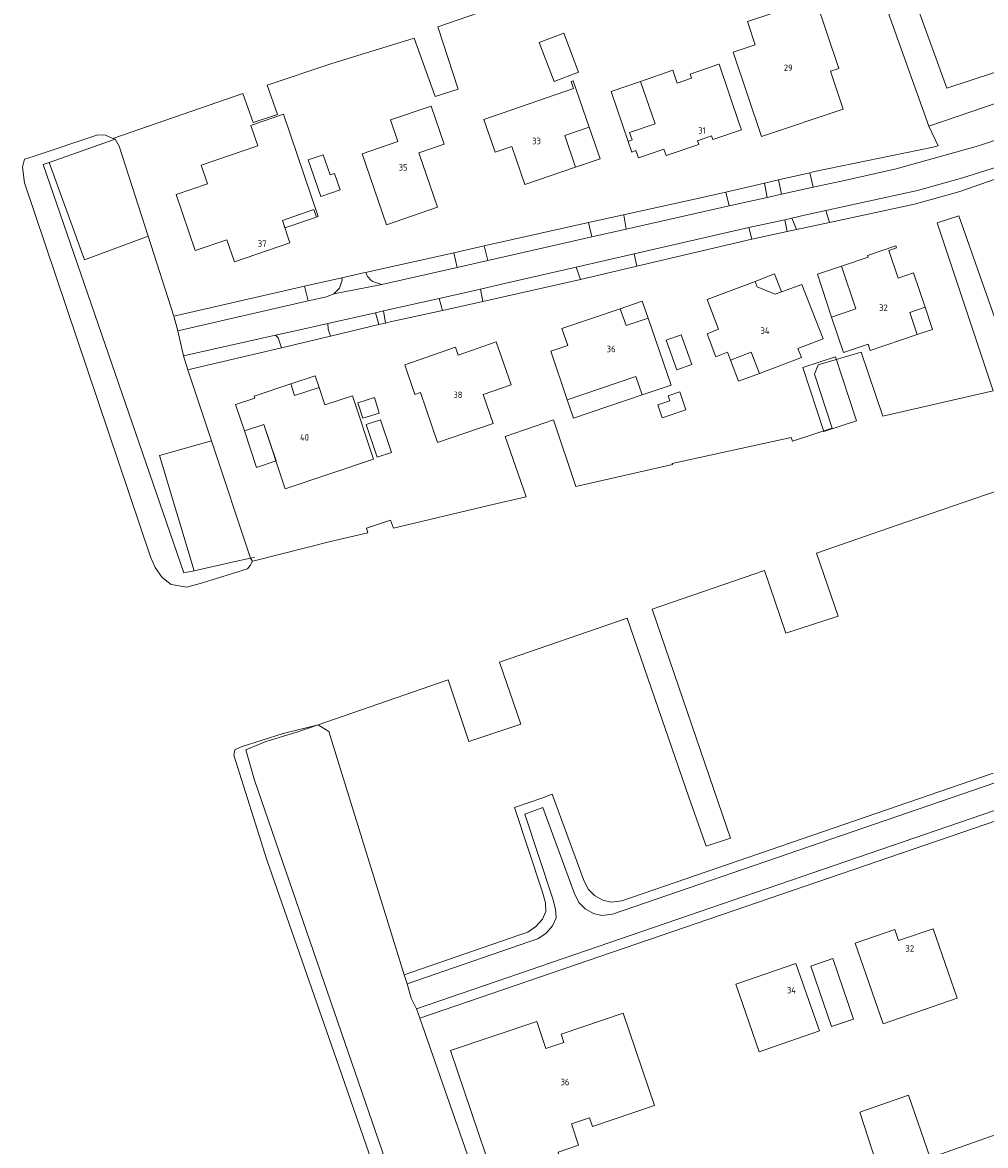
# Model space of a CAD drawing. Header units: metres. Extents: x 264570 to 266133, y 576109 to 577454.
# Tile 112 of 128: x 264949 to 265097, y 577110 to 577283. Entities that reach past the tile are written whole.
import ezdxf
from ezdxf.enums import TextEntityAlignment as Align

# ---------------------------------------------------------------- set-up
doc = ezdxf.new("R2010")
doc.units = ezdxf.units.M
for name, color, linetype, lineweight in [('B-BH-OG-BEBOUWING-G', 252, 'Continuous', 15), ('B-BH-OG-BEBOUWING-T50', 252, 'Continuous', 15), ('B-WE-OG-TOPOGRAFIE-G', 252, 'Continuous', 15)]:
    doc.layers.add(name, color=color, linetype=linetype, lineweight=lineweight)
doc.styles.add('NLCS-ISO-M200-T50', font='NLCS-ISO.ttf', dxfattribs={"height": 1})

msp = doc.modelspace()

# ---------------------------------------------------------------- linework, layer by layer
at = {"layer": 'B-BH-OG-BEBOUWING-G'}
for points in [[(265071.23, 577286.41), (265074.8, 577275.74), (265074.8, 577275.74), (265073.54, 577275.32), (265073.54, 577275.32), (265075.49, 577269.5), (265062.91, 577265.29), (265058.57, 577278.23), (265061.98, 577279.37), (265061.98, 577279.37), (265060.8, 577282.92), (265071.23, 577286.41)], [(265028.81, 577279.7), (265032.56, 577281.14), (265034.84, 577275.18), (265031.09, 577273.75), (265028.81, 577279.7)], [(265056.41, 577276.41), (265059.58, 577267.15), (265059.86, 577266.33), (265055.45, 577264.82), (265055.26, 577265.39), (265053.1, 577264.64), (265053.3, 577264.08), (265048.28, 577262.36), (265047.95, 577263.33), (265044.03, 577262), (265043.64, 577263.13), (265043.02, 577262.9), (265042.45, 577264.54), (265043.08, 577264.76), (265042.69, 577265.88), (265046.61, 577267.24), (265044.37, 577273.74), (265049.32, 577275.47), (265050.01, 577273.48), (265052.21, 577274.24), (265051.98, 577274.88), (265056.4, 577276.4), (265056.41, 577276.41)], [(265024.58, 577263.77), (265022.02, 577262.89), (265020.29, 577267.92), (265034.07, 577272.65), (265034.07, 577272.65), (265033.7, 577273.72), (265033.7, 577273.72), (265034.04, 577273.83), (265036.48, 577266.72), (265032.72, 577265.42), (265032.72, 577265.42), (265034.39, 577260.57), (265034.39, 577260.57), (265026.59, 577257.89), (265024.58, 577263.77)], [(265012.19, 577269.95), (265014.2, 577264.1), (265014.2, 577264.1), (265010.33, 577262.77), (265013.19, 577254.44), (265005.35, 577251.74), (265005.35, 577251.74), (265001.62, 577262.63), (265007.12, 577264.52), (265005.99, 577267.83), (265005.99, 577267.83), (265012.19, 577269.95)], [(264984.52, 577266.97), (264984.76, 577267.06), (264984.76, 577267.06), (264989.52, 577268.69), (264989.52, 577268.69), (264994.89, 577253.02), (264994.89, 577253.02), (264994.6, 577252.91), (264994.6, 577252.91), (264994.21, 577254.05), (264994.21, 577254.05), (264989.4, 577252.39), (264990.53, 577248.97), (264990.53, 577248.97), (264982.01, 577246.02), (264982.01, 577246.02), (264980.83, 577249.44), (264980.83, 577249.44), (264976, 577247.78), (264973.04, 577256.37), (264977.87, 577258.03), (264976.9, 577260.87), (264985.59, 577263.86), (264984.52, 577266.97)], [(265086.84, 577234.87), (265079.64, 577232.44), (265079.64, 577232.44), (265079.31, 577233.41), (265079.31, 577233.41), (265075.52, 577232.13), (265073.7, 577237.54), (265077.41, 577238.82), (265075.24, 577245.36), (265079.3, 577246.73), (265079.21, 577247.02), (265079.21, 577247.02), (265083.55, 577248.47), (265083.65, 577248.19), (265082.48, 577247.79), (265082.48, 577247.79), (265083.92, 577243.53), (265083.92, 577243.53), (265086.29, 577244.33), (265086.29, 577244.33), (265088.07, 577239.06), (265085.7, 577238.26), (265085.7, 577238.26), (265086.84, 577234.87)], [(265054.57, 577235), (265056.34, 577235.68), (265056.34, 577235.68), (265054.58, 577240.25), (265054.58, 577240.25), (265061.94, 577243.03), (265062.25, 577242.22), (265065.03, 577241.05), (265069.15, 577242.58), (265069.15, 577242.58), (265072.4, 577234.2), (265068.51, 577232.75), (265069.06, 577231.34), (265069.06, 577231.34), (265062.61, 577228.91), (265062.61, 577228.91), (265061.35, 577232.16), (265058.17, 577230.96), (265058.17, 577230.96), (265057.71, 577232.16), (265057.71, 577232.16), (265055.94, 577231.47), (265055.94, 577231.47), (265054.57, 577235)], [(265033.1, 577224.85), (265030.57, 577232.31), (265033.18, 577233.19), (265032.3, 577235.79), (265032.3, 577235.79), (265041.24, 577238.82), (265042.14, 577236.25), (265042.14, 577236.25), (265045.55, 577237.39), (265045.55, 577237.39), (265049.09, 577227.11), (265044.61, 577225.59), (265043.65, 577228.43), (265043.65, 577228.43), (265033.1, 577224.85)], [(265022.21, 577233.74), (265024.48, 577227.15), (265020.2, 577225.67), (265021.73, 577221.21), (265021.73, 577221.21), (265013.21, 577218.27), (265010.56, 577225.95), (265009.73, 577225.67), (265009.73, 577225.67), (265008.16, 577230.24), (265008.16, 577230.24), (265015.96, 577232.92), (265015.96, 577232.92), (265016.38, 577231.73), (265022.21, 577233.74)], [(264985.13, 577225.09), (264985.02, 577225.43), (264990.67, 577227.3), (264991.25, 577225.49), (264991.25, 577225.49), (264995.01, 577226.74), (264995.01, 577226.74), (264995.9, 577224.09), (264995.9, 577224.09), (265000.13, 577225.47), (265003.34, 577215.71), (264989.82, 577211.2), (264986.54, 577221.07), (264983.53, 577220.07), (264982.18, 577224.11), (264982.18, 577224.11), (264985.13, 577225.09)], [(265081.59, 577129.03), (265077.33, 577141.42), (265083.39, 577143.5), (265083.98, 577141.81), (265089.28, 577143.63), (265092.96, 577132.94), (265081.59, 577129.03)], [(265068.23, 577138.29), (265071.83, 577127.93), (265062.6, 577124.73), (265059.01, 577135.09), (265068.23, 577138.29)], [(265021.61, 577105.91), (265015.19, 577124.92), (265028.42, 577129.39), (265029.82, 577125.25), (265032.58, 577126.18), (265032.16, 577127.43), (265041.72, 577130.66), (265046.51, 577116.47), (265036.99, 577113.25), (265036.54, 577114.6), (265033.74, 577113.65), (265034.85, 577110.38), (265031.72, 577109.33), (265032.12, 577107.63), (265031.52, 577105.91), (265030.31, 577104.65), (265028.67, 577104.04), (265026.9, 577104.29), (265025.36, 577105.33), (265024.55, 577106.9), (265021.61, 577105.91)]]:
    msp.add_lwpolyline(points, close=True, dxfattribs=at)
at = {"layer": 'B-WE-OG-TOPOGRAFIE-G'}
for points in [[(265106.18, 577277.57), (265091.39, 577272.71), (265082.45, 577297.42), (265080.09, 577304.32), (265080.12, 577305.2), (265080.69, 577305.84), (265096.05, 577311.07), (265116.69, 577318.19), (265139.74, 577326.02), (265161.8, 577333.63), (265184.85, 577341.53), (265199.85, 577346.65), (265203.27, 577347.62), (265203.84, 577347.37), (265215.27, 577315.39), (265200.27, 577310.04), (265201.9, 577305.81), (265220.82, 577312.15), (265216.83, 577323.76)], [(265116.69, 577318.19), (265096.05, 577311.07), (265080.69, 577305.84), (265080.12, 577305.2), (265080.09, 577304.32), (265082.45, 577297.42), (265091.39, 577272.71), (265106.18, 577277.57)], [(265106.18, 577277.57), (265091.39, 577272.71), (265082.45, 577297.42), (265080.09, 577304.32), (265080.12, 577305.2), (265080.69, 577305.84), (265096.05, 577311.07), (265116.69, 577318.19)], [(264963.34, 577264.99), (264983.32, 577271.88), (264984.86, 577267.42), (264988.64, 577268.66), (264987.02, 577273.16), (264996.82, 577276.45), (265009.62, 577280.41), (265012.84, 577271.44), (265016.36, 577272.57), (265013.22, 577282.14), (265047.29, 577293.88), (265050.54, 577284.33), (265058.16, 577286.91), (265054.94, 577295.99), (265055.11, 577296.37), (265075.55, 577303.27), (265079.09, 577293.56), (265088.64, 577266.89)], [(265047.29, 577293.88), (265013.22, 577282.14), (265016.36, 577272.57), (265012.84, 577271.44), (265009.62, 577280.41), (264996.82, 577276.45), (264987.02, 577273.16), (264988.64, 577268.66), (264984.86, 577267.42), (264983.32, 577271.88), (264963.34, 577264.99), (264962.2, 577265.47), (264961.04, 577265.55), (264951.11, 577262.22), (264949.79, 577261.79), (264949.46, 577260.57), (264949.8, 577258.15), (264969.1, 577200.74), (264969.83, 577199.12), (264970.93, 577197.58), (264972.3, 577196.51), (264974.69, 577196.06), (264977.11, 577196.76), (264984.01, 577198.91), (264984.43, 577199.42), (264984.78, 577200.07), (264985.23, 577200.18), (264996.77, 577203.07), (265002.51, 577204.42), (265002.27, 577205.14), (265005.95, 577206.35), (265006.45, 577205.12), (265021.03, 577208.61), (265026.82, 577209.94), (265023.58, 577219.19), (265030.99, 577221.75), (265034.42, 577211.52), (265049.28, 577214.9), (265049.23, 577215.08), (265067.5, 577219.08), (265067.67, 577218.5), (265073.79, 577220.49), (265071.06, 577228.8), (265071.63, 577230.2), (265078.26, 577232.15), (265081.54, 577222.35), (265098.5, 577226.22), (265089.91, 577252.04), (265093.24, 577253.09), (265102.25, 577227.5)], [(265079.09, 577293.56), (265088.64, 577266.89), (265088.64, 577266.89), (265090.05, 577263.87), (265089.05, 577263.61), (265071.09, 577259.89), (265070.38, 577259.73), (265065.55, 577258.61), (265063.37, 577258.11), (265057.48, 577256.75), (265054.3, 577256.02), (265041.77, 577253.26), (265036.39, 577252.08), (265032.96, 577251.32), (265020.36, 577248.5), (265015.67, 577247.44), (265002.61, 577244.52), (265002.19, 577244.42), (265001.81, 577244.33), (264998.49, 577243.58), (264992.78, 577242.28), (264972.68, 577237.7), (264968.76, 577249.96), (264964.29, 577263.81), (264963.68, 577264.85), (264963.34, 577264.99), (264983.32, 577271.88), (264984.86, 577267.42), (264988.64, 577268.66), (264987.02, 577273.16), (264996.82, 577276.45), (265009.62, 577280.41), (265012.84, 577271.44), (265016.36, 577272.57), (265013.22, 577282.14), (265047.29, 577293.88)], [(265107.69, 577273.38), (265088.64, 577266.89), (265079.09, 577293.56)], [(265088.64, 577266.89), (265107.69, 577273.38), (265106.18, 577277.57)], [(265102.63, 577266.02), (265096.26, 577263.83), (265096.26, 577263.83), (265083.63, 577260.3), (265083.63, 577260.3), (265075.67, 577258.51), (265075.67, 577258.51), (265070.89, 577257.49), (265070.89, 577257.49), (265070.38, 577259.73), (265070.38, 577259.73), (265071.09, 577259.89), (265089.05, 577263.61), (265090.05, 577263.87), (265088.64, 577266.89), (265088.64, 577266.89), (265107.69, 577273.38)], [(264963.68, 577264.85), (264953.55, 577261.28)], [(265101.27, 577261.28), (265093.64, 577258.88), (265086.88, 577256.99), (265072.8, 577253.9), (265069.55, 577253.19), (265067.58, 577252.75), (265066.5, 577252.51), (265061.01, 577251.29), (265043.37, 577247.25), (265034.49, 577245.21), (265023.48, 577242.69), (265019.78, 577241.85), (265013.45, 577240.43), (265004.91, 577238.5), (265003.65, 577238.21), (264996.33, 577236.56), (264991.36, 577235.44), (264988.29, 577234.76), (264974.19, 577231.6), (264973.31, 577235.44), (264993.33, 577240.04), (264996.14, 577240.68), (264997.26, 577241.1), (265004.36, 577242.52), (265004.63, 577242.58), (265016.23, 577245.19), (265020.89, 577246.24), (265022.5, 577246.6), (265036.89, 577249.86), (265042.18, 577251.07), (265057.98, 577254.66), (265063.79, 577255.94), (265065.98, 577256.43), (265070.89, 577257.49), (265075.67, 577258.51), (265083.63, 577260.3), (265096.26, 577263.83), (265102.63, 577266.02)], [(264953.55, 577261.28), (264952.66, 577260.96), (264974.24, 577198.26), (264975.82, 577198.61)], [(265102.25, 577227.5), (265093.24, 577253.09), (265089.91, 577252.04), (265098.5, 577226.22), (265081.54, 577222.35), (265078.26, 577232.15), (265071.63, 577230.2), (265071.06, 577228.8), (265073.79, 577220.49), (265067.67, 577218.5), (265067.5, 577219.08), (265049.23, 577215.08), (265049.28, 577214.9), (265034.42, 577211.52), (265030.99, 577221.75), (265023.58, 577219.19), (265026.82, 577209.94), (265021.03, 577208.61), (265006.45, 577205.12), (265005.95, 577206.35), (265002.27, 577205.14), (265002.51, 577204.42), (264996.77, 577203.07), (264985.23, 577200.18), (264984.78, 577200.07), (264984.47, 577200.54), (264978.47, 577218.57), (264974.86, 577229.44), (264975.28, 577229.53), (264989.26, 577232.85), (264996.78, 577234.63), (265004.18, 577236.39), (265005.22, 577236.64), (265005.91, 577236.8), (265013.93, 577238.58), (265020.16, 577239.96), (265029.46, 577242.02), (265035.12, 577243.35), (265043.79, 577245.39), (265059.06, 577248.98), (265061.43, 577249.5), (265066.88, 577250.68), (265068.3, 577250.98), (265073.37, 577252.08), (265086.41, 577254.9), (265093.21, 577256.77), (265106.46, 577261.39)], [(265102.25, 577227.5), (265093.24, 577253.09), (265089.91, 577252.04), (265098.5, 577226.22), (265081.54, 577222.35), (265078.26, 577232.15), (265071.63, 577230.2), (265071.06, 577228.8), (265073.79, 577220.49), (265067.67, 577218.5), (265067.5, 577219.08), (265049.23, 577215.08), (265049.28, 577214.9), (265034.42, 577211.52), (265030.99, 577221.75), (265023.58, 577219.19), (265026.82, 577209.94), (265021.03, 577208.61), (265006.45, 577205.12), (265005.95, 577206.35), (265002.27, 577205.14), (265002.51, 577204.42), (264996.77, 577203.07), (264985.23, 577200.18), (264984.78, 577200.07)], [(265104.51, 577212.7), (265083.79, 577205.59), (265071.4, 577201.29), (265074.69, 577191.65), (265066.69, 577189.01), (265063.41, 577198.63), (265046.15, 577192.68), (265055.63, 577165.01), (265058.18, 577157.51), (265054.44, 577156.28), (265051.79, 577163.81), (265042.33, 577191.3), (265022.72, 577184.54), (265025.97, 577175.02), (265017.98, 577172.36), (265014.81, 577181.83), (264994.84, 577174.95), (264989.51, 577173.62), (264983.06, 577171.54), (264982.09, 577171.09), (264981.92, 577170.27), (264986.99, 577154.2), (264992.71, 577137.78), (264998.43, 577121.36), (265003.18, 577107.74)], [(265098.52, 577167.52), (265041.49, 577147.9), (265039.85, 577147.72), (265038.58, 577148.03), (265037.29, 577148.73), (265036.33, 577149.71), (265035.59, 577151.17), (265030.8, 577164.29), (265029.2, 577163.7), (265025.03, 577162.22), (265029.31, 577149.24), (265029.77, 577147.62), (265029.84, 577146.28), (265029.29, 577145.07), (265028.29, 577143.95), (265027.05, 577143.1), (265025.65, 577142.62), (265025.65, 577142.62), (265008.09, 577136.55), (264996.51, 577173.91), (264994.84, 577174.95), (265014.81, 577181.83), (265017.98, 577172.36), (265025.97, 577175.02), (265022.72, 577184.54), (265042.33, 577191.3), (265051.79, 577163.81), (265054.44, 577156.28), (265058.18, 577157.51), (265055.63, 577165.01), (265046.15, 577192.68), (265063.41, 577198.63), (265066.69, 577189.01), (265074.69, 577191.65), (265071.4, 577201.29), (265083.79, 577205.59), (265104.51, 577212.7)], [(265083.79, 577205.59), (265104.51, 577212.7)], [(264994.84, 577174.95), (265014.81, 577181.83), (265017.98, 577172.36), (265025.97, 577175.02), (265022.72, 577184.54), (265042.33, 577191.3), (265051.79, 577163.81), (265054.44, 577156.28), (265058.18, 577157.51), (265055.63, 577165.01), (265046.15, 577192.68), (265063.41, 577198.63), (265066.69, 577189.01), (265074.69, 577191.65), (265071.4, 577201.29), (265083.79, 577205.59)], [(264975.82, 577198.61), (264981.66, 577199.93), (264984.47, 577200.54)], [(265013.82, 577083.03), (264985.1, 577166.43), (264985.1, 577166.43), (264983.76, 577171.08), (264983.76, 577171.08), (264986.85, 577172.38), (264991.58, 577173.82), (264991.58, 577173.82), (264994.84, 577174.95), (264994.84, 577174.95), (264996.51, 577173.91), (264996.51, 577173.91), (265008.09, 577136.55), (265008.09, 577136.55), (265008.52, 577135.15), (265008.52, 577135.15), (265009.15, 577132.94), (265009.94, 577131.32), (265009.94, 577131.32), (265010.45, 577129.87), (265010.45, 577129.87), (265025.14, 577087.78)], [(265024.39, 577086.69), (265013.82, 577083.03), (264985.1, 577166.43), (264983.76, 577171.08), (264986.85, 577172.38), (264991.58, 577173.82), (264994.84, 577174.95)], [(265126.91, 577175.7), (265097.1, 577165.47), (265097.1, 577165.47), (265040.07, 577145.85), (265038.42, 577145.67), (265037.16, 577145.98), (265035.86, 577146.68), (265034.9, 577147.66), (265034.17, 577149.12), (265029.37, 577162.24), (265026.6, 577161.22), (265030.87, 577148.24), (265031.33, 577146.62), (265031.4, 577145.28), (265030.85, 577144.07), (265029.85, 577142.95), (265028.61, 577142.1), (265027.21, 577141.62), (265008.52, 577135.15), (265008.52, 577135.15), (265008.09, 577136.55), (265008.09, 577136.55), (265025.65, 577142.62), (265027.05, 577143.1), (265028.29, 577143.95), (265029.29, 577145.07), (265029.84, 577146.28), (265029.77, 577147.62), (265029.31, 577149.24), (265025.03, 577162.22), (265029.2, 577163.7), (265030.8, 577164.29), (265035.59, 577151.17), (265036.33, 577149.71), (265037.29, 577148.73), (265038.58, 577148.03), (265039.85, 577147.72), (265041.49, 577147.9), (265098.52, 577167.52)], [(265098.57, 577161.72), (265009.94, 577131.32), (265009.15, 577132.94), (265008.52, 577135.15), (265027.21, 577141.62), (265028.61, 577142.1), (265029.85, 577142.95), (265030.85, 577144.07), (265031.4, 577145.28), (265031.33, 577146.62), (265030.87, 577148.24), (265026.6, 577161.22), (265029.37, 577162.24), (265034.17, 577149.12), (265034.9, 577147.66), (265035.86, 577146.68), (265037.16, 577145.98), (265038.42, 577145.67), (265040.07, 577145.85), (265097.1, 577165.47), (265126.91, 577175.7)], [(265025.14, 577087.78), (265010.45, 577129.87), (265099.2, 577160.31)], [(265025.67, 577086.81), (265039.43, 577091.52), (265041.48, 577092.38), (265038.26, 577101.83), (265045.68, 577104.37), (265048.99, 577094.92), (265063.39, 577099.83), (265081.1, 577106), (265078.04, 577115.47), (265085.51, 577118.08), (265088.84, 577108.42), (265109.08, 577115.59), (265118.95, 577118.99), (265115.75, 577128.52), (265123.02, 577130.89), (265126.44, 577121.49), (265140.21, 577126.28), (265156.8, 577131.87), (265153.72, 577141.11)], [(265081.1, 577106), (265078.04, 577115.47), (265085.51, 577118.08), (265088.84, 577108.42), (265109.08, 577115.59)], [(265109.08, 577115.59), (265088.84, 577108.42), (265085.51, 577118.08), (265078.04, 577115.47), (265081.1, 577106)]]:
    msp.add_lwpolyline(points, dxfattribs=at)
for points in [[(265058.57, 577278.23), (265062.91, 577265.29), (265075.49, 577269.5), (265073.54, 577275.32), (265074.8, 577275.74), (265071.23, 577286.41), (265060.8, 577282.92), (265061.98, 577279.37), (265058.57, 577278.23)], [(265032.56, 577281.14), (265028.81, 577279.7), (265031.09, 577273.75), (265034.84, 577275.18), (265032.56, 577281.14)], [(265050.01, 577273.48), (265049.32, 577275.47), (265044.37, 577273.74), (265046.61, 577267.24), (265042.69, 577265.88), (265043.08, 577264.76), (265042.45, 577264.54), (265043.02, 577262.9), (265043.64, 577263.13), (265044.03, 577262), (265047.95, 577263.33), (265048.28, 577262.36), (265053.3, 577264.08), (265053.1, 577264.64), (265055.26, 577265.39), (265055.45, 577264.82), (265059.86, 577266.33), (265059.58, 577267.15), (265056.41, 577276.41), (265056.4, 577276.4), (265051.98, 577274.88), (265052.21, 577274.24), (265050.01, 577273.48)], [(265032.72, 577265.42), (265036.48, 577266.72), (265034.04, 577273.83), (265033.7, 577273.72), (265034.07, 577272.65), (265020.29, 577267.92), (265022.02, 577262.89), (265024.58, 577263.77), (265026.59, 577257.89), (265034.39, 577260.57), (265032.72, 577265.42)], [(265042.45, 577264.54), (265039.83, 577272.18), (265044.37, 577273.74), (265046.61, 577267.24), (265042.69, 577265.88), (265043.08, 577264.76), (265042.45, 577264.54)], [(265010.33, 577262.77), (265014.2, 577264.1), (265012.19, 577269.95), (265005.99, 577267.83), (265007.12, 577264.52), (265001.62, 577262.63), (265005.35, 577251.74), (265013.19, 577254.44), (265010.33, 577262.77)], [(264989.52, 577268.69), (264984.76, 577267.06), (264984.52, 577266.97), (264985.59, 577263.86), (264976.9, 577260.87), (264977.87, 577258.03), (264973.04, 577256.37), (264976, 577247.78), (264980.83, 577249.44), (264982.01, 577246.02), (264990.53, 577248.97), (264989.4, 577252.39), (264994.21, 577254.05), (264994.6, 577252.91), (264994.89, 577253.02), (264989.52, 577268.69)], [(265034.39, 577260.57), (265032.72, 577265.42), (265036.48, 577266.72), (265038.15, 577261.86), (265034.39, 577260.57)], [(264963.34, 577264.99), (264963.68, 577264.85), (264963.68, 577264.85), (264953.55, 577261.28), (264953.55, 577261.28), (264952.66, 577260.96), (264974.24, 577198.26), (264974.24, 577198.26), (264975.82, 577198.61), (264975.82, 577198.61), (264981.66, 577199.93), (264984.47, 577200.54), (264984.47, 577200.54), (264984.78, 577200.07), (264984.78, 577200.07), (264984.43, 577199.42), (264984.43, 577199.42), (264984.01, 577198.91), (264977.11, 577196.76), (264977.11, 577196.76), (264974.69, 577196.06), (264972.3, 577196.51), (264972.3, 577196.51), (264970.93, 577197.58), (264969.83, 577199.12), (264969.83, 577199.12), (264969.1, 577200.74), (264949.8, 577258.15), (264949.8, 577258.15), (264949.46, 577260.57), (264949.79, 577261.79), (264949.79, 577261.79), (264951.11, 577262.22), (264951.11, 577262.22), (264961.04, 577265.55), (264961.04, 577265.55), (264962.2, 577265.47), (264963.34, 577264.99)], [(264968.76, 577249.96), (264959, 577246.34), (264959, 577246.34), (264953.55, 577261.28), (264953.55, 577261.28), (264963.68, 577264.85), (264963.68, 577264.85), (264964.29, 577263.81), (264968.76, 577249.96)], [(265073.37, 577252.08), (265072.8, 577253.9), (265072.8, 577253.9), (265086.88, 577256.99), (265086.88, 577256.99), (265093.64, 577258.88), (265101.27, 577261.28), (265103.8, 577262.24), (265103.8, 577262.24), (265106.53, 577263.17), (265106.53, 577263.17), (265107.05, 577261.59), (265107.05, 577261.59), (265106.46, 577261.39), (265093.21, 577256.77), (265086.41, 577254.9), (265073.37, 577252.08)], [(264972.68, 577237.7), (264973.31, 577235.44), (264973.31, 577235.44), (264974.19, 577231.6), (264974.19, 577231.6), (264974.86, 577229.44), (264974.86, 577229.44), (264978.47, 577218.57), (264978.47, 577218.57), (264970.5, 577216.29), (264975.82, 577198.61), (264975.82, 577198.61), (264974.24, 577198.26), (264952.66, 577260.96), (264953.55, 577261.28), (264953.55, 577261.28), (264959, 577246.34), (264968.76, 577249.96), (264968.76, 577249.96), (264972.68, 577237.7)], [(264995.27, 577256.08), (264993.35, 577261.71), (264995.64, 577262.49), (264996.7, 577259.38), (264997.38, 577259.62), (264998.24, 577257.09), (264995.27, 577256.08)], [(265065.98, 577256.43), (265065.55, 577258.61), (265065.55, 577258.61), (265070.38, 577259.73), (265070.38, 577259.73), (265070.89, 577257.49), (265070.89, 577257.49), (265065.98, 577256.43)], [(265057.48, 577256.75), (265063.37, 577258.11), (265063.37, 577258.11), (265063.79, 577255.94), (265063.79, 577255.94), (265057.98, 577254.66), (265057.98, 577254.66), (265057.48, 577256.75)], [(265063.79, 577255.94), (265063.37, 577258.11), (265063.37, 577258.11), (265065.55, 577258.61), (265065.55, 577258.61), (265065.98, 577256.43), (265065.98, 577256.43), (265063.79, 577255.94)], [(265057.48, 577256.75), (265057.98, 577254.66), (265057.98, 577254.66), (265042.18, 577251.07), (265042.18, 577251.07), (265041.8, 577253.2), (265041.8, 577253.2), (265041.77, 577253.26), (265041.77, 577253.26), (265054.3, 577256.02), (265057.48, 577256.75)], [(264989.4, 577252.39), (264994.21, 577254.05), (264994.6, 577252.91), (264989.77, 577251.26), (264989.4, 577252.39)], [(265041.77, 577253.26), (265041.8, 577253.2), (265041.8, 577253.2), (265042.18, 577251.07), (265042.18, 577251.07), (265036.89, 577249.86), (265036.89, 577249.86), (265036.39, 577252.08), (265036.39, 577252.08), (265041.77, 577253.26)], [(265061.43, 577249.5), (265061.01, 577251.29), (265061.01, 577251.29), (265066.5, 577252.51), (265066.5, 577252.51), (265066.88, 577250.68), (265066.88, 577250.68), (265061.43, 577249.5)], [(265066.88, 577250.68), (265066.5, 577252.51), (265066.5, 577252.51), (265067.58, 577252.75), (265067.58, 577252.75), (265068.3, 577250.98), (265068.3, 577250.98), (265066.88, 577250.68)], [(265069.55, 577253.19), (265072.8, 577253.9), (265072.8, 577253.9), (265073.37, 577252.08), (265073.37, 577252.08), (265068.3, 577250.98), (265068.3, 577250.98), (265067.58, 577252.75), (265067.58, 577252.75), (265069.55, 577253.19)], [(265020.89, 577246.24), (265020.36, 577248.5), (265020.36, 577248.5), (265032.96, 577251.32), (265036.39, 577252.08), (265036.39, 577252.08), (265036.89, 577249.86), (265036.89, 577249.86), (265022.5, 577246.6), (265022.5, 577246.6), (265020.89, 577246.24)], [(265061.43, 577249.5), (265059.06, 577248.98), (265059.06, 577248.98), (265043.79, 577245.39), (265043.79, 577245.39), (265043.37, 577247.25), (265043.37, 577247.25), (265061.01, 577251.29), (265061.01, 577251.29), (265061.43, 577249.5)], [(265002.19, 577244.42), (265002.61, 577244.52), (265015.67, 577247.44), (265016.23, 577245.19), (265004.63, 577242.58), (265003.82, 577242.81), (265003.27, 577243.04), (265002.96, 577243.24), (265002.5, 577243.72), (265002.29, 577244.11), (265002.19, 577244.42)], [(265016.23, 577245.19), (265015.67, 577247.44), (265015.67, 577247.44), (265020.36, 577248.5), (265020.36, 577248.5), (265020.89, 577246.24), (265020.89, 577246.24), (265016.23, 577245.19)], [(265073.7, 577237.54), (265075.52, 577232.13), (265079.31, 577233.41), (265079.64, 577232.44), (265086.84, 577234.87), (265085.7, 577238.26), (265088.07, 577239.06), (265086.29, 577244.33), (265083.92, 577243.53), (265082.48, 577247.79), (265083.65, 577248.19), (265083.55, 577248.47), (265079.21, 577247.02), (265079.3, 577246.73), (265075.24, 577245.36), (265077.41, 577238.82), (265073.7, 577237.54)], [(265043.79, 577245.39), (265035.12, 577243.35), (265035.12, 577243.35), (265034.49, 577245.21), (265034.49, 577245.21), (265043.37, 577247.25), (265043.37, 577247.25), (265043.79, 577245.39)], [(265001.81, 577244.33), (265002.19, 577244.42), (265002.29, 577244.11), (265002.5, 577243.72), (265002.96, 577243.24), (265003.27, 577243.04), (265003.82, 577242.81), (265004.63, 577242.58), (265004.36, 577242.52), (264997.26, 577241.1), (264998.15, 577242), (264998.54, 577243.24), (264998.49, 577243.58), (265001.81, 577244.33)], [(265035.12, 577243.35), (265029.46, 577242.02), (265029.46, 577242.02), (265020.16, 577239.96), (265020.16, 577239.96), (265019.78, 577241.85), (265019.78, 577241.85), (265023.48, 577242.69), (265023.48, 577242.69), (265034.49, 577245.21), (265034.49, 577245.21), (265035.12, 577243.35)], [(265065.03, 577241.05), (265062.25, 577242.22), (265061.94, 577243.03), (265064.94, 577244.19), (265066.01, 577241.41), (265065.03, 577241.05)], [(265073.7, 577237.54), (265071.52, 577244.13), (265075.24, 577245.36), (265077.41, 577238.82), (265073.7, 577237.54)], [(264993.33, 577240.04), (264973.31, 577235.44), (264973.31, 577235.44), (264972.68, 577237.7), (264972.68, 577237.7), (264992.78, 577242.28), (264992.78, 577242.28), (264993.33, 577240.04)], [(264997.26, 577241.1), (264996.14, 577240.68), (264996.14, 577240.68), (264993.33, 577240.04), (264993.33, 577240.04), (264992.78, 577242.28), (264992.78, 577242.28), (264998.49, 577243.58), (264998.49, 577243.58), (264998.54, 577243.24), (264998.15, 577242), (264997.26, 577241.1)], [(265054.58, 577240.25), (265056.34, 577235.68), (265054.57, 577235), (265055.94, 577231.47), (265057.71, 577232.16), (265058.17, 577230.96), (265061.35, 577232.16), (265062.61, 577228.91), (265069.06, 577231.34), (265068.51, 577232.75), (265072.4, 577234.2), (265069.15, 577242.58), (265065.03, 577241.05), (265062.25, 577242.22), (265061.94, 577243.03), (265054.58, 577240.25)], [(265013.93, 577238.58), (265005.91, 577236.8), (265005.91, 577236.8), (265005.22, 577236.64), (265005.22, 577236.64), (265004.91, 577238.5), (265004.91, 577238.5), (265013.45, 577240.43), (265013.45, 577240.43), (265013.93, 577238.58)], [(265013.45, 577240.43), (265019.78, 577241.85), (265019.78, 577241.85), (265020.16, 577239.96), (265020.16, 577239.96), (265013.93, 577238.58), (265013.93, 577238.58), (265013.45, 577240.43)], [(265041.24, 577238.82), (265032.3, 577235.79), (265033.18, 577233.19), (265030.57, 577232.31), (265033.1, 577224.85), (265043.65, 577228.43), (265044.61, 577225.59), (265049.09, 577227.11), (265045.55, 577237.39), (265042.14, 577236.25), (265041.24, 577238.82)], [(265041.24, 577238.82), (265044.63, 577240.01), (265045.55, 577237.39), (265042.14, 577236.25), (265041.24, 577238.82)], [(265088.07, 577239.06), (265089.21, 577235.67), (265086.84, 577234.87), (265085.7, 577238.26), (265088.07, 577239.06)], [(264996.78, 577234.63), (264996.4, 577235.72), (264996.33, 577236.56), (264996.33, 577236.56), (265003.65, 577238.21), (265003.65, 577238.21), (265004.18, 577236.39), (265004.18, 577236.39), (264996.78, 577234.63)], [(265005.22, 577236.64), (265004.18, 577236.39), (265004.18, 577236.39), (265003.65, 577238.21), (265003.65, 577238.21), (265004.91, 577238.5), (265004.91, 577238.5), (265005.22, 577236.64)], [(264989.26, 577232.85), (264988.72, 577234.35), (264988.72, 577234.35), (264988.29, 577234.76), (264988.29, 577234.76), (264991.36, 577235.44), (264991.36, 577235.44), (264996.33, 577236.56), (264996.33, 577236.56), (264996.4, 577235.72), (264996.78, 577234.63), (264996.78, 577234.63), (264989.26, 577232.85)], [(264989.26, 577232.85), (264975.28, 577229.53), (264974.86, 577229.44), (264974.86, 577229.44), (264974.19, 577231.6), (264974.19, 577231.6), (264988.29, 577234.76), (264988.29, 577234.76), (264988.72, 577234.35), (264989.26, 577232.85)], [(265013.21, 577218.27), (265021.73, 577221.21), (265020.2, 577225.67), (265024.48, 577227.15), (265022.21, 577233.74), (265016.38, 577231.73), (265015.96, 577232.92), (265008.16, 577230.24), (265009.73, 577225.67), (265010.56, 577225.95), (265013.21, 577218.27)], [(265049.93, 577229.45), (265048.31, 577234.03), (265050.62, 577234.85), (265052.24, 577230.27), (265049.93, 577229.45)], [(265062.61, 577228.91), (265059.4, 577227.7), (265058.17, 577230.96), (265061.35, 577232.16), (265062.61, 577228.91)], [(265072.48, 577219.97), (265069.27, 577229.79), (265074.3, 577231.44), (265077.51, 577221.62), (265072.48, 577219.97)], [(264995.01, 577226.74), (264991.25, 577225.49), (264990.65, 577227.3), (264994.41, 577228.54), (264995.01, 577226.74)], [(265044.61, 577225.59), (265034.06, 577222.01), (265033.1, 577224.85), (265043.65, 577228.43), (265044.61, 577225.59)], [(264995.9, 577224.09), (264995.01, 577226.74), (264991.25, 577225.49), (264990.67, 577227.3), (264985.02, 577225.43), (264985.13, 577225.09), (264982.18, 577224.11), (264983.53, 577220.07), (264986.54, 577221.07), (264989.82, 577211.2), (265003.34, 577215.71), (265000.13, 577225.47), (264995.9, 577224.09)], [(265001.73, 577222.01), (265000.98, 577224.4), (265003.49, 577225.18), (265004.23, 577222.79), (265001.73, 577222.01)], [(265050.39, 577226.05), (265051.33, 577223.32), (265047.7, 577222.08), (265047.02, 577224.07), (265048.84, 577224.69), (265048.58, 577225.44), (265050.39, 577226.05)], [(265003.93, 577216.03), (265002.24, 577221.06), (265004.41, 577221.8), (265006.11, 577216.76), (265003.93, 577216.03)], [(264988.4, 577215.48), (264985.38, 577214.47), (264983.53, 577220.07), (264986.54, 577221.07), (264988.4, 577215.48)], [(264975.82, 577198.61), (264970.5, 577216.29), (264970.5, 577216.29), (264978.47, 577218.57), (264978.47, 577218.57), (264984.47, 577200.54), (264984.47, 577200.54), (264981.66, 577199.93), (264975.82, 577198.61)], [(264984.47, 577200.54), (264985.09, 577200.67)], [(265099.2, 577160.31), (265010.45, 577129.87), (265010.45, 577129.87), (265009.94, 577131.32), (265009.94, 577131.32), (265098.57, 577161.72), (265098.57, 577161.72), (265114.48, 577167.26), (265145.26, 577177.84), (265145.26, 577177.84), (265146.02, 577176.1), (265146.02, 577176.1), (265140.53, 577174.26), (265140.53, 577174.26), (265116.15, 577166.06), (265099.2, 577160.31)], [(265025.67, 577086.81), (265013.52, 577081.84), (265012.64, 577081.85), (265012.04, 577082.13), (265011.72, 577082.95), (265007.93, 577094.12), (265003.18, 577107.74), (264998.43, 577121.36), (264992.71, 577137.78), (264986.99, 577154.2), (264981.92, 577170.27), (264982.09, 577171.09), (264983.06, 577171.54), (264989.51, 577173.62), (264994.84, 577174.95), (264991.58, 577173.82), (264986.85, 577172.38), (264983.76, 577171.08), (264985.1, 577166.43), (265013.82, 577083.03), (265024.39, 577086.69), (265025.67, 577086.81)], [(265083.39, 577143.5), (265077.33, 577141.42), (265081.59, 577129.03), (265092.96, 577132.94), (265089.28, 577143.63), (265083.98, 577141.81), (265083.39, 577143.5)], [(265070.51, 577137.88), (265073.87, 577139.04), (265077.06, 577129.75), (265073.7, 577128.6), (265070.51, 577137.88)], [(265062.6, 577124.73), (265071.83, 577127.93), (265068.23, 577138.29), (265059.01, 577135.09), (265062.6, 577124.73)], [(265021.61, 577105.91), (265024.55, 577106.9), (265025.36, 577105.33), (265026.9, 577104.29), (265028.67, 577104.04), (265030.31, 577104.65), (265031.52, 577105.91), (265032.12, 577107.63), (265031.72, 577109.33), (265034.85, 577110.38), (265033.74, 577113.65), (265036.54, 577114.6), (265036.99, 577113.25), (265046.51, 577116.47), (265041.72, 577130.66), (265032.16, 577127.43), (265032.58, 577126.18), (265029.82, 577125.25), (265028.42, 577129.39), (265015.19, 577124.92), (265021.61, 577105.91)]]:
    msp.add_lwpolyline(points, close=True, dxfattribs=at)

# ---------------------------------------------------------------- texts
at = {"layer": 'B-BH-OG-BEBOUWING-T50', "style": 'NLCS-ISO-M200-T50'}
for s, p in [('29', (265067.03, 577275.84)), ('31', (265053.78, 577266.21)), ('33', (265028.39, 577264.6)), ('35', (265007.91, 577260.55)), ('37', (264986.26, 577248.83)), ('32', (265081.65, 577238.99)), ('34', (265063.48, 577235.47)), ('36', (265039.84, 577232.66)), ('38', (265016.32, 577225.62)), ('40', (264992.76, 577219.09)), ('32', (265085.7, 577140.61)), ('34', (265067.53, 577134.19)), ('36', (265032.76, 577120.08))]:
    msp.add_text(s, height=1, dxfattribs=at).set_placement(p, align=Align.MIDDLE)

doc.saveas('drawing.dxf')
